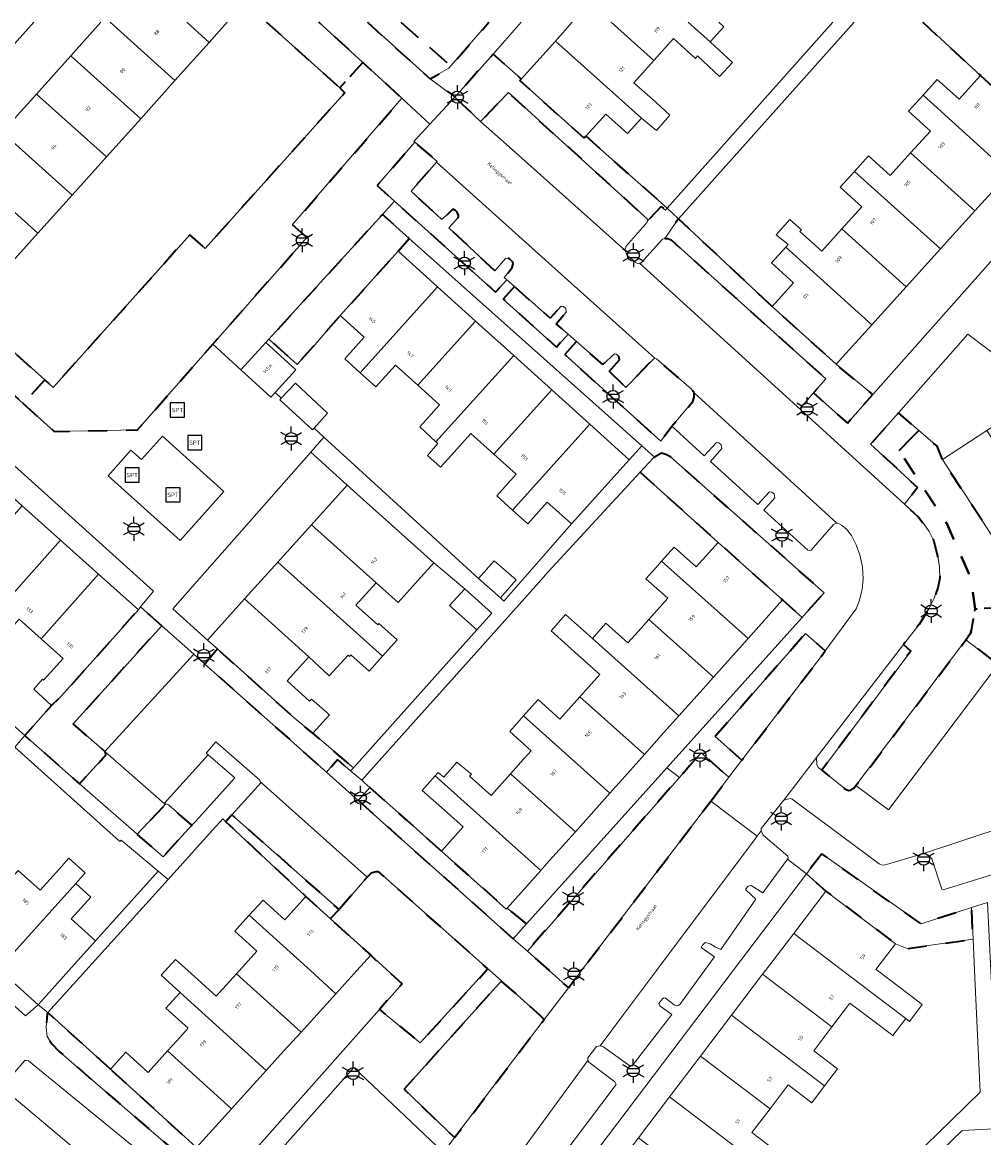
# Model space of a CAD drawing. Extents: x 105780 to 185197, y 477999 to 525027.
# Tile 111 of 256: x 106486 to 106588, y 479982 to 480100. Entities that reach past the tile are written whole.
import ezdxf
from ezdxf.enums import TextEntityAlignment as Align

# ---------------------------------------------------------------- set-up
doc = ezdxf.new("R2010")
doc.units = 0
doc.linetypes.add('XX-HIDDEN', pattern=[4, 2, -2])
for name, color, linetype, lineweight in [('B-GV-GR-HAAG_01-G', 252, 'GR-HAAG1', 13), ('B-GV-GR-MATERIAALGRENS-G', 252, 'XX-HIDDEN', 35), ('B-RO-IE-MEUBILAIR_WEGMEUBILAIR-S', 252, 'Continuous', 25), ('B-XX-KG-KADASTRAAL_BEBOUWING-G', 252, 'Continuous', 20), ('B1-WE-OG-BEBOUWING-T18', 7, 'Continuous', 18), ('B1-WE-OG-TERREIN_ERF-GV', 252, 'Continuous', 18), ('B1-WE-OG-TOPOGRAFIE-T18', 10, 'Continuous', 18), ('B1-WE-VH-VERHARDING_ASFALT-GV', 252, 'Continuous', 18), ('B1-WE-VH-VERHARDING_BETONSTRAATSTEEN-GV', 252, 'Continuous', 18), ('B1-WE-VH-VERHARDING_TEGEL-GV', 252, 'Continuous', 18), ('B1-WE-VH-VERHARDING_TEGEL_RUBBER-GV', 252, 'Continuous', 18)]:
    doc.layers.add(name, color=color, linetype=linetype, lineweight=lineweight)
doc.styles.add('NLCS-ISO', font='NLCS-ISO.ttf')
doc.styles.add('NLCS-ISO-M200-T18', font='NLCS-ISO.ttf', dxfattribs={"height": 0.36})
doc.linetypes.add('GR-HAAG1', pattern='A,6,[176,NLCS.shx,S=0.125,R=0,X=0,Y=0],-2', length=8)

# ---------------------------------------------------------------- blocks, each defined once
blk = doc.blocks.new('B-SIE-WEG_LICHTMAST-SO')
at = {"ltscale": 0.1}
for p, q in [((0, 1.27), (0, 2.53)), ((-1.1, 0.63), (-2.19, 1.27)), ((1.1, 0.63), (2.19, 1.27)), ((-1.1, -0.63), (-2.19, -1.27)), ((0, -1.27), (0, -2.53)), ((1.1, -0.63), (2.19, -1.27))]:
    blk.add_line(p, q, dxfattribs=at)
at = {"flags": 128}
for points in [[(-1.16, 0.5), (1.16, 0.5)], [(-1.16, -0.5), (1.16, -0.5)]]:
    blk.add_lwpolyline(points, dxfattribs=at)
at = {"ltscale": 0.1}
blk.add_circle((0, 0), 1.27, dxfattribs=at)
at = {"style": 'NLCS-ISO'}
blk.add_attdef('TYPE', text='', height=1.8, dxfattribs=at).set_placement((0, 2.53), align=Align.BOTTOM_CENTER)
blk = doc.blocks.new('SIE-WEG_SPEELTOESTEL-SO')
at = {"flags": 128}
blk.add_lwpolyline([(-0.75, -0.75), (0.75, -0.75), (0.75, 0.75), (-0.75, 0.75)], close=True, dxfattribs=at)
at = {"style": 'NLCS-ISO'}
blk.add_text('SPT', height=0.45, dxfattribs=at).set_placement((0, 0), align=Align.MIDDLE_CENTER)

msp = doc.modelspace()

# ---------------------------------------------------------------- linework, layer by layer
at = {"layer": 'B-GV-GR-HAAG_01-G', "flags": 128}
msp.add_lwpolyline([(106528.047, 479978.046), (106529.12, 479978.88), (106529.589, 479979.419), (106529.066, 479980.159), (106530.198, 479981.459), (106521.414, 479989.76), (106508.55, 479975.316), (106508.282, 479974.791), (106508.19, 479973.924), (106508.358, 479972.956), (106508.958, 479971.128), (106509.158, 479971.154), (106523.877, 479975.834), (106525.355, 479976.442), (106526.639, 479977.155)], close=True, dxfattribs=at)
at = {"layer": 'B-GV-GR-MATERIAALGRENS-G', "flags": 128}
for points in [[(106512.196, 480100.013), (106519.907, 480093.09), (106522.347, 480095.772), (106517.715, 480100.013)], [(106522.838, 480100.013), (106529.447, 480094.041), (106531.412, 480095.172), (106531.619, 480095.409), (106526.365, 480100.013)], [(106526.365, 480100.013), (106531.619, 480095.409), (106535.645, 480100.013)], [(106581.39, 480100.013), (106587.481, 480094.404), (106594.263, 480088.274), (106605.987, 480078.393), (106606.156, 480078.507), (106609.379, 480080.681), (106609.683, 480080.39), (106610.583, 480081.409), (106590.032, 480100.013)]]:
    msp.add_lwpolyline(points, dxfattribs=at)
for points in [[(106545.883, 480087.999), (106545.695, 480087.789), (106538.911, 480093.861), (106539.062, 480094.03), (106538.696, 480094.354), (106536.086, 480096.659), (106532.062, 480092.111), (106534.77, 480089.563), (106537.7, 480092.601), (106545.803, 480085.229), (106552.327, 480079.294), (106552.377, 480079.061), (106553.826, 480080.579), (106554.257, 480080.203), (106554.447, 480080.416)], [(106516.436, 480077.324), (106514.925, 480078.671), (106526.467, 480092), (106522.347, 480095.772), (106519.907, 480093.09), (106520.466, 480092.588), (106518.462, 480090.355), (106516.792, 480088.495), (106515.838, 480087.433), (106513.766, 480085.124), (106505.721, 480076.162), (106504.112, 480077.604), (106489.676, 480061.507), (106488.797, 480062.296), (106486.54, 480059.815), (106489.806, 480056.865), (106498.573, 480057.031), (106506.52, 480066.059)], [(106532.427, 480079.474), (106532.449, 480079.645), (106532.307, 480079.989), (106532.125, 480080.179), (106531.847, 480080.295), (106530.673, 480079.201), (106527.444, 480082.203), (106530.104, 480085.256), (106530.182, 480085.346), (106527.831, 480087.364), (106523.858, 480082.799), (106525.684, 480081.152), (106536.353, 480071.534), (106537.534, 480072.843), (106537.257, 480073.088), (106538.095, 480074.159), (106538.204, 480074.538), (106538.159, 480074.704), (106537.777, 480075.099), (106537.421, 480075.125), (106536.263, 480073.796), (106531.426, 480078.325)], [(106473.332, 480076.178), (106470.536, 480078.906), (106469.536, 480079.795), (106467.246, 480077.239), (106486.54, 480059.815), (106488.797, 480062.296), (106480.709, 480069.556)], [(106526.064, 480075.861), (106527.245, 480077.226), (106524.419, 480079.749), (106512.446, 480066.603), (106515.414, 480063.933), (106517.29, 480065.992), (106519.967, 480069.1)], [(106565.516, 480070.045), (106555.639, 480079.285), (106555.527, 480079.16), (106554.192, 480077.228), (106554.53, 480077.218), (106554.862, 480077.055), (106562.217, 480070.45), (106571.168, 480062.412), (106569.87, 480060.921), (106573.449, 480057.741), (106576.122, 480060.748), (106572.27, 480063.941)], [(106538.336, 480072.135), (106537.148, 480070.818), (106542.756, 480065.763), (106543.989, 480067.131), (106542.743, 480068.216), (106543.806, 480069.438), (106543.745, 480069.839), (106543.496, 480070.024), (106543.256, 480070.075), (106542.094, 480068.813)], [(106548.34, 480063.183), (106549.404, 480064.405), (106549.361, 480064.79), (106549.058, 480065.022), (106548.903, 480065.062), (106547.664, 480063.93), (106544.891, 480066.346), (106543.643, 480064.962), (106553.76, 480055.842), (106554.937, 480057.404), (106557.136, 480060.008), (106557.305, 480060.493), (106557.29, 480060.948), (106557.011, 480061.317), (106553.329, 480064.524), (106553.157, 480064.579), (106553.025, 480064.536), (106550.076, 480061.513)], [(106578.894, 480054.865), (106580.992, 480056.966), (106578.828, 480058.834), (106575.898, 480055.512), (106580.856, 480050.942), (106579.476, 480049.175), (106580.938, 480047.807), (106581.526, 480047.105), (106582.07, 480046.315), (106582.523, 480045.384), (106583.025, 480043.494), (106583.175, 480042.542), (106583.186, 480041.395), (106582.972, 480040.35), (106582.607, 480039.278), (106582.027, 480038.141), (106581.009, 480036.501), (106579.379, 480034.387), (106580.139, 480033.689), (106570.754, 480021.135), (106573.242, 480019.133), (106573.556, 480018.986), (106573.807, 480019.02), (106574.147, 480019.229), (106574.354, 480019.503), (106580.12, 480027.152), (106585.949, 480034.883), (106586.453, 480035.636), (106586.925, 480038.158), (106586.453, 480041.468), (106583.933, 480047.142)], [(106583.465, 480053.914), (106582.92, 480055.303), (106580.992, 480056.966), (106578.894, 480054.865), (106583.933, 480047.142), (106586.453, 480041.468), (106586.925, 480038.158), (106593.869, 480038.291), (106591.646, 480041.638), (106591.498, 480041.542), (106590.164, 480043.611)], [(106554.785, 480054.19), (106554.312, 480054.445), (106553.848, 480054.565), (106553.111, 480054.138), (106552.955, 480054.047), (106551.594, 480052.573), (106559.826, 480045.161), (106566.618, 480039.089), (106568.672, 480037.251), (106568.853, 480037.453), (106571.003, 480039.845)], [(106501.146, 480036.376), (106498.883, 480038.376), (106498.682, 480038.059), (106490.563, 480028.962), (106489.522, 480027.957), (106486.702, 480024.791), (106492.459, 480019.691), (106494.999, 480022.463), (106495.233, 480022.732), (106495.24, 480022.884), (106495.161, 480023.054), (106495.141, 480023.097), (106491.8, 480026.007)], [(106593.869, 480038.291), (106586.925, 480038.158), (106586.453, 480035.636), (106585.949, 480034.883), (106589.346, 480032.268)], [(106570.67, 480033.116), (106571.122, 480033.727), (106569.037, 480035.553), (106559.518, 480024.682), (106562.33, 480022.185)], [(106507.012, 480033.927), (106505.7, 480032.321), (106518.508, 480020.916), (106519.678, 480022.257), (106521.061, 480021.053), (106521.362, 480021.389), (106517.074, 480025.03), (106515.125, 480026.629)], [(106559.039, 480017.872), (106560.958, 480020.387), (106558.014, 480022.965), (106556.846, 480021.631), (106555.742, 480020.37), (106539.697, 480002.048), (106541.997, 480000), (106544.025, 479998.194), (106545.403, 480000)], [(106530.638, 480012.6), (106527.009, 480015.823), (106523.082, 480019.311), (106521.871, 480017.922), (106525.765, 480014.454), (106538.219, 480003.364), (106539.621, 480004.924), (106537.561, 480006.587), (106537.473, 480006.488)], [(106504.321, 480015.323), (106501.86, 480017.466), (106501.579, 480017.593), (106501.506, 480017.516), (106498.553, 480014.372), (106501.287, 480011.986)], [(106508.533, 480016.423), (106507.908, 480015.705), (106516.352, 480007.796), (106518.912, 480005.476), (106519.84, 480006.45)], [(106570.742, 480012.308), (106569.151, 480010.208), (106571.179, 480008.389), (106578.511, 480002.823), (106579.738, 480002.324), (106586.709, 480003.314), (106586.552, 480006.642), (106581.23, 480004.912)], [(106524.131, 480010.325), (106523.923, 480010.412), (106523.703, 480010.413), (106523.24, 480010.28), (106522.813, 480009.862), (106519.84, 480006.45), (106518.912, 480005.476), (106523.175, 480001.612), (106526.498, 479998.598), (106524.113, 479995.906), (106528.392, 479992.369), (106535.346, 480000), (106535.522, 480000.193)], [(106541.455, 479994.826), (106541.056, 479995.269), (106536.963, 479998.911), (106526.721, 479987.476), (106532.027, 479982.384)], [(106495.73, 479989.59), (106489.138, 479995.565), (106489.061, 479995.48), (106488.941, 479994.036), (106489.042, 479993.064), (106489.534, 479992.288), (106490.334, 479991.465), (106506.652, 479977.38), (106507.239, 479977.184), (106507.792, 479977.492), (106508.365, 479978.138), (106504.816, 479981.355)]]:
    msp.add_lwpolyline(points, close=True, dxfattribs=at)
at = {"layer": 'B-XX-KG-KADASTRAAL_BEBOUWING-G', "flags": 128}
for points in [[(106494.727, 480100.013), (106491.543, 480096.465), (106498.92, 480089.843), (106502.536, 480093.87), (106495.693, 480100.013)], [(106495.693, 480100.013), (106502.536, 480093.87), (106506.151, 480097.898), (106503.795, 480100.013)], [(106503.795, 480100.013), (106506.151, 480097.898), (106508.05, 480100.013)], [(106544.418, 480100.013), (106542.65, 480098.038), (106551.734, 480089.913), (106553.303, 480088.586), (106554.726, 480090.221), (106553.231, 480091.585), (106550.931, 480093.645), (106553.035, 480095.996)], [(106553.035, 480095.996), (106548.547, 480100.013)], [(106548.547, 480100.013), (106553.035, 480095.996), (106555.099, 480098.301), (106557.432, 480096.213), (106557.658, 480096.466), (106559.97, 480094.304), (106561.338, 480095.766), (106558.984, 480097.946), (106556.669, 480100.013)], [(106556.669, 480100.013), (106558.984, 480097.946), (106560.411, 480099.54), (106559.883, 480100.013)]]:
    msp.add_lwpolyline(points, dxfattribs=at)
for points in [[(106542.65, 480098.038), (106539.062, 480094.03), (106538.911, 480093.861), (106545.695, 480087.789), (106545.883, 480087.999), (106547.975, 480090.336), (106550.272, 480088.28), (106551.734, 480089.913)], [(106491.543, 480096.465), (106487.928, 480092.438), (106495.305, 480085.815), (106498.92, 480089.843)], [(106587.481, 480094.404), (106585.229, 480091.913), (106582.933, 480093.988), (106581.429, 480092.325), (106590.508, 480084.119), (106594.263, 480088.274)], [(106487.928, 480092.438), (106484.312, 480088.41), (106491.689, 480081.788), (106495.305, 480085.815)], [(106581.429, 480092.325), (106579.899, 480090.632), (106582.208, 480088.545), (106580.117, 480086.232), (106586.887, 480080.113), (106590.508, 480084.119)], [(106484.312, 480088.41), (106480.697, 480084.382), (106488.074, 480077.76), (106491.689, 480081.788)], [(106580.117, 480086.232), (106577.976, 480083.863), (106575.692, 480085.928), (106574.212, 480084.291), (106583.266, 480076.107), (106586.887, 480080.113)], [(106480.697, 480084.382), (106477.081, 480080.355), (106484.458, 480073.733), (106488.074, 480077.76)], [(106574.212, 480084.291), (106572.698, 480082.616), (106574.986, 480080.549), (106572.879, 480078.218), (106579.646, 480072.101), (106583.266, 480076.107)], [(106572.879, 480078.218), (106570.755, 480075.868), (106568.449, 480077.952), (106568.607, 480078.127), (106567.377, 480079.199), (106565.951, 480077.598), (106567.203, 480076.573), (106566.952, 480076.296), (106576.025, 480068.095), (106579.646, 480072.101)], [(106566.952, 480076.296), (106565.455, 480074.64), (106567.774, 480072.543), (106565.516, 480070.045), (106572.27, 480063.941), (106576.025, 480068.095)], [(106530.227, 480072.106), (106526.064, 480075.861), (106519.967, 480069.1), (106522.505, 480066.81), (106520.441, 480064.521), (106522.064, 480063.057)], [(106534.241, 480068.485), (106530.227, 480072.106), (106522.064, 480063.057), (106523.734, 480061.55), (106525.803, 480063.842), (106528.146, 480061.728)], [(106538.255, 480064.865), (106534.241, 480068.485), (106528.146, 480061.728), (106530.443, 480059.657), (106528.347, 480057.331), (106530.063, 480055.783)], [(106512.114, 480066.239), (106509.488, 480063.356), (106512.657, 480060.471), (106513.095, 480060.952), (106515.282, 480063.354)], [(106542.27, 480061.244), (106538.255, 480064.865), (106530.063, 480055.783), (106530.272, 480055.595), (106529.15, 480054.31), (106530.528, 480053.081), (106531.663, 480054.34), (106533.746, 480056.65), (106536.161, 480054.472)], [(106513.743, 480060.36), (106513.6, 480060.209), (106517.055, 480057.043), (106517.204, 480057.2), (106518.627, 480058.8), (106515.236, 480061.943)], [(106546.284, 480057.623), (106542.27, 480061.244), (106536.161, 480054.472), (106538.521, 480052.343), (106536.463, 480050.062), (106538.125, 480048.562)], [(106550.446, 480053.869), (106546.284, 480057.623), (106538.125, 480048.562), (106539.735, 480047.109), (106541.797, 480049.396), (106544.342, 480047.101)], [(106588.169, 480056.972), (106583.465, 480053.914), (106590.164, 480043.611), (106591.498, 480041.542), (106591.646, 480041.638), (106593.65, 480042.889), (106592.264, 480044.976), (106590.58, 480047.567), (106593.183, 480049.26)], [(106520.69, 480051.212), (106516.927, 480047.029), (106523.739, 480040.901), (106526.058, 480038.815), (106528.189, 480041.183), (106529.821, 480042.997)], [(106490.472, 480045.385), (106486.42, 480049.001), (106480.354, 480042.204), (106482.721, 480040.092), (106480.705, 480037.834), (106482.391, 480036.329)], [(106523.739, 480040.901), (106516.927, 480047.029), (106513.382, 480043.088), (106524.43, 480033.15), (106525.967, 480034.878), (106524.048, 480036.609), (106523.914, 480036.46), (106521.609, 480038.533)], [(106494.483, 480041.806), (106490.472, 480045.385), (106482.391, 480036.329), (106484.081, 480034.821), (106486.092, 480037.074), (106488.412, 480035.003)], [(106559.826, 480045.161), (106557.511, 480042.571), (106555.187, 480044.649), (106553.859, 480043.164), (106562.975, 480035.014), (106566.618, 480039.089)], [(106513.382, 480043.088), (106509.883, 480039.198), (106516.656, 480033.105), (106518.783, 480031.09), (106520.793, 480033.264), (106520.928, 480033.142), (106521.084, 480033.315), (106523.022, 480031.568), (106524.43, 480033.15)], [(106534.552, 480041.362), (106536.853, 480039.326), (106538.514, 480041.197), (106536.197, 480043.215)], [(106553.859, 480043.164), (106553.243, 480042.475), (106552.21, 480041.32), (106554.509, 480039.264), (106552.515, 480037.034), (106559.332, 480030.938), (106562.359, 480034.325), (106562.975, 480035.014)], [(106494.483, 480041.806), (106488.412, 480035.003), (106490.734, 480032.931), (106488.686, 480030.636), (106488.569, 480030.741), (106487.665, 480029.669), (106489.522, 480027.957), (106490.563, 480028.962), (106498.682, 480038.059)], [(106533.091, 480040.265), (106531.473, 480038.516), (106534.385, 480035.948), (106535.936, 480037.693)], [(106516.656, 480033.105), (106509.883, 480039.198), (106505.978, 480034.857), (106507.012, 480033.927), (106515.125, 480026.629), (106517.074, 480025.03), (106518.849, 480026.959), (106516.927, 480028.632), (106516.739, 480028.423), (106514.365, 480030.558)], [(106546.554, 480035.03), (106543.737, 480037.548), (106542.193, 480035.821), (106545.01, 480033.303), (106547.331, 480031.228), (106545.232, 480028.88), (106552.045, 480022.789), (106554.108, 480025.095), (106555.689, 480026.863)], [(106552.515, 480037.034), (106551.416, 480035.805), (106550.303, 480034.56), (106547.986, 480036.632), (106546.554, 480035.03), (106555.689, 480026.863), (106558.234, 480029.71), (106559.332, 480030.938)], [(106545.232, 480028.88), (106543.124, 480026.522), (106540.829, 480028.574), (106539.294, 480026.857), (106548.402, 480018.714), (106549.982, 480020.481), (106552.045, 480022.789)], [(106539.294, 480026.857), (106537.834, 480025.224), (106540.109, 480023.19), (106539.023, 480021.976), (106537.926, 480020.748), (106544.759, 480014.638), (106545.857, 480015.866), (106548.402, 480018.714)], [(106537.926, 480020.748), (106535.882, 480018.462), (106533.61, 480020.493), (106533.799, 480020.705), (106532.259, 480021.976), (106530.887, 480020.4), (106530.308, 480020.895), (106529.978, 480020.523), (106541.116, 480010.563), (106541.732, 480011.252), (106544.759, 480014.638)], [(106529.978, 480020.523), (106528.617, 480018.988), (106530.653, 480017.186), (106532.923, 480015.156), (106530.638, 480012.6), (106537.473, 480006.488), (106537.561, 480006.587), (106541.116, 480010.563)], [(106492.063, 480009.194), (106493.065, 480010.31), (106491.347, 480011.853), (106490.345, 480010.737), (106488.316, 480008.477), (106486.007, 480010.551), (106479.902, 480003.753), (106483.929, 480000.136)], [(106494.162, 480003.131), (106491.589, 480005.441), (106493.666, 480007.754), (106492.063, 480009.194), (106483.929, 480000.136), (106484.081, 480000), (106488.104, 479996.387), (106491.35, 480000)], [(106578.511, 480002.823), (106571.179, 480008.389), (106567.786, 480003.919), (106572.949, 480000), (106577.615, 479996.458), (106579.601, 479994.951), (106580.004, 479994.644), (106581.352, 479996.42), (106578.963, 479998.234), (106576.637, 480000), (106576.467, 480000.129)], [(106518.912, 480005.476), (106516.352, 480007.796), (106514.132, 480005.347), (106511.822, 480007.44), (106510.37, 480005.838), (106516.812, 480000), (106519.503, 479997.561), (106521.714, 480000), (106523.175, 480001.612)], [(106510.37, 480005.838), (106509.385, 480004.751), (106508.844, 480004.154), (106511.177, 480002.04), (106509.328, 480000), (106509.031, 479999.672), (106515.831, 479993.509), (106518.518, 479996.474), (106519.503, 479997.561), (106516.812, 480000)], [(106567.786, 480003.919), (106564.811, 480000), (106564.513, 479999.608), (106571.817, 479994.064), (106573.722, 479996.574), (106576.248, 479994.657), (106578.239, 479993.146), (106579.601, 479994.951), (106577.615, 479996.458), (106572.949, 480000)], [(106509.031, 479999.672), (106507.195, 479997.647), (106506.878, 479997.297), (106504.601, 479999.361), (106503.894, 480000), (106502.593, 480001.177), (106501.075, 479999.503), (106503.082, 479997.684), (106512.16, 479989.458), (106513.996, 479991.484), (106515.831, 479993.509)], [(106571.817, 479994.064), (106564.513, 479999.608), (106561.241, 479995.297), (106571.046, 479987.855), (106572.403, 479989.644), (106569.902, 479991.542)], [(106503.082, 479997.684), (106501.902, 479996.382), (106501.583, 479996.03), (106503.916, 479993.915), (106502.729, 479992.605), (106501.744, 479991.518), (106508.488, 479985.406), (106509.473, 479986.493), (106512.16, 479989.458)], [(106561.241, 479995.297), (106557.969, 479990.986), (106565.297, 479985.424), (106567.211, 479987.946), (106569.688, 479986.066), (106571.046, 479987.855)], [(106501.744, 479991.518), (106499.7, 479989.263), (106497.358, 479991.385), (106495.73, 479989.59), (106504.816, 479981.355), (106508.488, 479985.406)], [(106565.297, 479985.424), (106557.969, 479990.986), (106554.697, 479986.675), (106564.485, 479979.246), (106565.853, 479981.04), (106563.39, 479982.911)], [(106554.697, 479986.675), (106551.425, 479982.364), (106558.728, 479976.821), (106560.649, 479979.352), (106563.131, 479977.469), (106563.24, 479977.612), (106564.485, 479979.246)]]:
    msp.add_lwpolyline(points, close=True, dxfattribs=at)
at = {"layer": 'B1-WE-OG-TERREIN_ERF-GV', "flags": 128}
for points in [[(106487.65, 480100.013), (106469.536, 480079.795), (106470.536, 480078.906), (106473.332, 480076.178), (106477.081, 480080.355), (106480.697, 480084.382), (106484.312, 480088.41), (106487.928, 480092.438), (106491.543, 480096.465)], [(106508.05, 480100.013), (106506.151, 480097.898), (106502.536, 480093.87), (106498.92, 480089.843), (106495.305, 480085.815), (106491.689, 480081.788), (106488.074, 480077.76), (106484.458, 480073.733), (106480.836, 480069.698), (106480.709, 480069.556), (106488.797, 480062.296), (106489.676, 480061.507), (106504.112, 480077.604), (106505.721, 480076.162), (106513.766, 480085.124)], [(106491.543, 480096.465), (106494.727, 480100.013)], [(106513.766, 480085.124), (106515.838, 480087.433), (106516.792, 480088.495), (106518.462, 480090.355), (106520.466, 480092.588), (106519.907, 480093.09), (106512.196, 480100.013)], [(106539.054, 480100.013), (106536.086, 480096.659), (106538.696, 480094.354), (106539.062, 480094.03), (106542.65, 480098.038)], [(106542.65, 480098.038), (106544.418, 480100.013)], [(106559.883, 480100.013), (106560.411, 480099.54), (106558.984, 480097.946), (106561.338, 480095.766), (106559.97, 480094.304), (106557.658, 480096.466), (106557.432, 480096.213), (106555.099, 480098.301), (106553.035, 480095.996), (106550.931, 480093.645), (106553.231, 480091.585), (106554.726, 480090.221), (106553.303, 480088.586), (106551.734, 480089.913), (106550.272, 480088.28), (106547.975, 480090.336), (106545.883, 480087.999), (106554.447, 480080.416), (106571.919, 480100.013)], [(106574.163, 480100.013), (106555.639, 480079.285), (106565.516, 480070.045), (106567.774, 480072.543), (106565.455, 480074.64), (106566.952, 480076.296), (106567.203, 480076.573), (106565.951, 480077.598), (106567.377, 480079.199), (106568.607, 480078.127), (106568.449, 480077.952), (106570.755, 480075.868), (106572.879, 480078.218), (106574.986, 480080.549), (106572.698, 480082.616), (106574.212, 480084.291), (106575.692, 480085.928), (106577.976, 480083.863), (106580.117, 480086.232), (106582.208, 480088.545), (106579.899, 480090.632), (106581.429, 480092.325), (106582.933, 480093.988)], [(106582.933, 480093.988), (106585.229, 480091.913), (106587.481, 480094.404), (106581.39, 480100.013)], [(106480.785, 480030.033), (106486.702, 480024.791), (106489.522, 480027.957), (106487.665, 480029.669), (106488.569, 480030.741), (106488.686, 480030.636), (106490.734, 480032.931), (106488.412, 480035.003), (106486.092, 480037.074)], [(106486.007, 480010.551), (106488.316, 480008.477), (106490.345, 480010.737), (106491.347, 480011.853), (106493.065, 480010.31), (106492.063, 480009.194), (106493.666, 480007.754), (106491.589, 480005.441), (106494.162, 480003.131), (106500.757, 480010.474), (106496.874, 480013.759), (106496.725, 480013.6), (106485.658, 480023.578)], [(106560.996, 479961.376), (106584.477, 479984.245), (106587.469, 479987.159), (106586.865, 480000), (106586.709, 480003.314), (106579.738, 480002.324), (106578.511, 480002.823), (106576.467, 480000.129), (106576.637, 480000), (106578.963, 479998.234), (106581.352, 479996.42), (106580.004, 479994.644), (106579.601, 479994.951), (106578.239, 479993.146), (106576.248, 479994.657), (106573.722, 479996.574), (106571.817, 479994.064), (106569.902, 479991.542), (106572.403, 479989.644), (106571.046, 479987.855), (106569.688, 479986.066), (106567.211, 479987.946), (106565.297, 479985.424), (106563.39, 479982.911), (106565.853, 479981.04)], [(106636.405, 479979.444), (106636.223, 479983.958), (106632.229, 479983.727), (106632.114, 479985.724), (106608.799, 479984.375), (106585.552, 479983.142), (106574.157, 479972.084)]]:
    msp.add_lwpolyline(points, dxfattribs=at)
for points in [[(106594.263, 480088.274), (106590.508, 480084.119), (106586.887, 480080.113), (106583.266, 480076.107), (106579.646, 480072.101), (106576.025, 480068.095), (106572.27, 480063.941), (106576.122, 480060.748), (106590.525, 480076.949), (106596.361, 480071.899), (106605.987, 480078.393)], [(106527.245, 480077.226), (106526.064, 480075.861), (106530.227, 480072.106), (106534.241, 480068.485), (106538.255, 480064.865), (106542.27, 480061.244), (106546.284, 480057.623), (106550.446, 480053.869), (106551.769, 480055.336)], [(106597.241, 480062.871), (106601.777, 480065.82), (106606.314, 480068.77), (106611.018, 480071.828), (106607.743, 480076.1), (106589.878, 480064.31), (106586.139, 480067.124), (106578.828, 480058.834), (106580.992, 480056.966), (106582.92, 480055.303), (106583.465, 480053.914), (106588.169, 480056.972), (106592.705, 480059.922)], [(106528.347, 480057.331), (106530.443, 480059.657), (106528.146, 480061.728), (106525.803, 480063.842), (106523.734, 480061.55), (106522.064, 480063.057), (106520.441, 480064.521), (106522.505, 480066.81), (106519.967, 480069.1), (106517.29, 480065.992), (106515.414, 480063.933), (106512.446, 480066.603), (106512.114, 480066.239), (106515.282, 480063.354), (106513.095, 480060.952), (106513.743, 480060.36), (106515.236, 480061.943), (106518.627, 480058.8), (106517.204, 480057.2), (106518.246, 480056.248), (106534.552, 480041.362), (106536.197, 480043.215), (106538.514, 480041.197), (106536.853, 480039.326), (106537.217, 480038.946), (106544.342, 480047.101), (106541.797, 480049.396), (106539.735, 480047.109), (106538.125, 480048.562), (106536.463, 480050.062), (106538.521, 480052.343), (106536.161, 480054.472), (106533.746, 480056.65), (106531.663, 480054.34), (106530.528, 480053.081), (106529.15, 480054.31), (106530.272, 480055.595), (106530.063, 480055.783)], [(106475.905, 480061.936), (106474.141, 480059.959), (106478.365, 480056.189), (106482.235, 480052.736), (106486.42, 480049.001), (106490.472, 480045.385), (106494.483, 480041.806), (106498.682, 480038.059), (106498.883, 480038.376), (106500.286, 480040.03)], [(106520.69, 480051.212), (106516.852, 480054.665), (106502.314, 480038.153), (106505.978, 480034.857), (106509.883, 480039.198), (106513.382, 480043.088), (106516.927, 480047.029)], [(106546.554, 480035.03), (106547.986, 480036.632), (106550.303, 480034.56), (106551.416, 480035.805), (106552.515, 480037.034), (106554.509, 480039.264), (106552.21, 480041.32), (106553.243, 480042.475), (106553.859, 480043.164), (106555.187, 480044.649), (106557.511, 480042.571), (106559.826, 480045.161), (106551.594, 480052.573), (106541.881, 480042.054), (106540.614, 480040.598), (106531.368, 480030.275), (106529.766, 480028.487), (106522.227, 480020.07), (106522.526, 480019.804), (106523.082, 480019.311), (106527.009, 480015.823), (106530.638, 480012.6), (106532.923, 480015.156), (106530.653, 480017.186), (106528.617, 480018.988), (106529.978, 480020.523), (106530.308, 480020.895), (106530.887, 480020.4), (106532.259, 480021.976), (106533.799, 480020.705), (106533.61, 480020.493), (106535.882, 480018.462), (106537.926, 480020.748), (106539.023, 480021.976), (106540.109, 480023.19), (106537.834, 480025.224), (106539.294, 480026.857), (106540.829, 480028.574), (106543.124, 480026.522), (106545.232, 480028.88), (106547.331, 480031.228), (106545.01, 480033.303), (106542.193, 480035.821), (106543.737, 480037.548)], [(106534.385, 480035.948), (106531.473, 480038.516), (106533.091, 480040.265), (106529.821, 480042.997), (106528.189, 480041.183), (106526.058, 480038.815), (106523.739, 480040.901), (106521.609, 480038.533), (106523.914, 480036.46), (106524.048, 480036.609), (106525.967, 480034.878), (106524.43, 480033.15), (106523.022, 480031.568), (106521.084, 480033.315), (106520.928, 480033.142), (106520.793, 480033.264), (106518.783, 480031.09), (106516.656, 480033.105), (106514.365, 480030.558), (106516.739, 480028.423), (106516.927, 480028.632), (106518.849, 480026.959), (106517.074, 480025.03), (106521.362, 480021.389)], [(106568.672, 480037.251), (106566.618, 480039.089), (106562.975, 480035.014), (106562.359, 480034.325), (106559.332, 480030.938), (106558.234, 480029.71), (106555.689, 480026.863), (106554.108, 480025.095), (106552.045, 480022.789), (106549.982, 480020.481), (106548.402, 480018.714), (106545.857, 480015.866), (106544.759, 480014.638), (106541.732, 480011.252), (106541.116, 480010.563), (106537.561, 480006.587), (106539.621, 480004.924), (106554.409, 480021.38)], [(106467.822, 480014.6), (106463.796, 480018.216), (106459.769, 480021.832), (106455.594, 480025.581), (106454.316, 480024.157), (106481.421, 480000), (106486.765, 479995.237), (106488.104, 479996.387), (106484.081, 480000), (106483.929, 480000.136), (106479.902, 480003.753), (106475.876, 480007.368), (106471.849, 480010.984)], [(106510.37, 480005.838), (106511.822, 480007.44), (106514.132, 480005.347), (106516.352, 480007.796), (106507.908, 480015.705), (106507.584, 480015.987), (106506.159, 480014.409), (106501.804, 480009.588), (106493.144, 480000), (106489.138, 479995.565), (106495.73, 479989.59), (106497.358, 479991.385), (106499.7, 479989.263), (106501.744, 479991.518), (106502.729, 479992.605), (106503.916, 479993.915), (106501.583, 479996.03), (106501.902, 479996.382), (106503.082, 479997.684), (106501.075, 479999.503), (106502.593, 480001.177), (106503.894, 480000), (106504.601, 479999.361), (106506.878, 479997.297), (106507.195, 479997.647), (106509.031, 479999.672), (106509.328, 480000), (106511.177, 480002.04), (106508.844, 480004.154), (106509.385, 480004.751)], [(106557.969, 479990.986), (106561.241, 479995.297), (106564.513, 479999.608), (106564.811, 480000), (106567.786, 480003.919), (106571.179, 480008.389), (106569.151, 480010.208), (106561.415, 480000), (106542.657, 479975.249), (106544.76, 479973.583), (106548.153, 479978.053), (106551.425, 479982.364), (106554.697, 479986.675)], [(106524.113, 479995.906), (106526.498, 479998.598), (106523.175, 480001.612), (106521.714, 480000), (106519.503, 479997.561), (106518.518, 479996.474), (106515.831, 479993.509), (106513.996, 479991.484), (106512.16, 479989.458), (106509.473, 479986.493), (106508.488, 479985.406), (106504.816, 479981.355), (106508.365, 479978.138)]]:
    msp.add_lwpolyline(points, close=True, dxfattribs=at)
at = {"layer": 'B1-WE-VH-VERHARDING_ASFALT-GV', "flags": 128}
msp.add_lwpolyline([(106549.962, 480075.965), (106537.469, 480087.148), (106534.77, 480089.563), (106532.062, 480092.111), (106529.43, 480089.287), (106527.723, 480087.456), (106527.831, 480087.364), (106530.182, 480085.346), (106530.104, 480085.256), (106541.93, 480074.649), (106553.157, 480064.579), (106553.329, 480064.524), (106557.011, 480061.317), (106557.29, 480060.948), (106564.151, 480054.666), (106572.333, 480047.174), (106572.595, 480047.113), (106572.911, 480046.932), (106573.342, 480046.557), (106573.877, 480045.902), (106574.386, 480044.89), (106574.763, 480043.836), (106575.034, 480042.588), (106575.104, 480041.327), (106574.997, 480040.188), (106574.693, 480038.969), (106574.379, 480038.137), (106571.122, 480033.727), (106570.67, 480033.116), (106562.33, 480022.185), (106560.958, 480020.387), (106559.039, 480017.872), (106563.93, 480014.164), (106564.361, 480014.739), (106564.361, 480014.992), (106566.734, 480017.981), (106570.209, 480022.49), (106579.379, 480034.387), (106581.009, 480036.501), (106582.027, 480038.141), (106582.607, 480039.278), (106582.972, 480040.35), (106583.186, 480041.395), (106583.175, 480042.542), (106583.025, 480043.494), (106582.523, 480045.384), (106582.07, 480046.315), (106581.526, 480047.105), (106580.938, 480047.807), (106579.476, 480049.175), (106568.521, 480059.165), (106551.53, 480074.607), (106551.319, 480074.582), (106551.056, 480074.716), (106550.284, 480075.388), (106550.113, 480075.664), (106550.077, 480075.804)], close=True, dxfattribs=at)
for points in [[(106536.607, 479977.565), (106541.388, 479984.105), (106546.062, 479990.499), (106546.075, 479990.804), (106547.006, 479991.982), (106547.366, 479992.049), (106549.745, 479995.225), (106553.321, 480000), (106563.93, 480014.164), (106559.039, 480017.872), (106545.403, 480000), (106544.025, 479998.194), (106541.455, 479994.826), (106532.027, 479982.384), (106531.06, 479981.107)], [(106498.208, 479975.953), (106483.991, 479987.872)]]:
    msp.add_lwpolyline(points, dxfattribs=at)
at = {"layer": 'B1-WE-VH-VERHARDING_BETONSTRAATSTEEN-GV', "flags": 128}
for points in [[(106517.715, 480100.013), (106522.347, 480095.772), (106526.467, 480092), (106529.43, 480089.287), (106532.062, 480092.111), (106529.447, 480094.041), (106522.838, 480100.013)], [(106589.346, 480032.268), (106577.798, 480016.965), (106574.354, 480019.503), (106574.147, 480019.229), (106573.807, 480019.02), (106573.556, 480018.986), (106573.242, 480019.133), (106570.754, 480021.135), (106570.382, 480021.434), (106570.227, 480021.727), (106570.209, 480022.49), (106566.734, 480017.981), (106567.419, 480018.14), (106567.625, 480018.087), (106576.808, 480011.258), (106577.001, 480011.153), (106577.341, 480011.109), (106581.361, 480012.315), (106594.665, 480016.711)], [(106595.894, 480012.355), (106583.565, 480008.5), (106583.408, 480008.573), (106582.343, 480011.775), (106582.177, 480011.983), (106581.809, 480012.265), (106581.721, 480012.275), (106581.361, 480012.315), (106577.341, 480011.109), (106577.001, 480011.153), (106576.808, 480011.258), (106567.625, 480018.087), (106567.419, 480018.14), (106566.734, 480017.981), (106564.361, 480014.992), (106564.361, 480014.739), (106564.562, 480014.28), (106567.18, 480012.063), (106567.212, 480011.846), (106567.138, 480011.744), (106569.151, 480010.208), (106570.742, 480012.308), (106581.23, 480004.912), (106586.552, 480006.642), (106588.226, 480007.187)]]:
    msp.add_lwpolyline(points, dxfattribs=at)
for points in [[(106549.962, 480075.965), (106550.129, 480076.408), (106552.319, 480078.922), (106552.377, 480079.061), (106552.327, 480079.294), (106545.803, 480085.229), (106537.7, 480092.601), (106534.77, 480089.563), (106537.469, 480087.148)], [(106541.93, 480074.649), (106530.104, 480085.256), (106527.444, 480082.203), (106530.673, 480079.201), (106531.847, 480080.295), (106532.125, 480080.179), (106532.307, 480079.989), (106532.449, 480079.645), (106532.427, 480079.474), (106531.426, 480078.325), (106536.263, 480073.796), (106537.421, 480075.125), (106537.777, 480075.099), (106538.159, 480074.704), (106538.204, 480074.538), (106538.095, 480074.159), (106537.257, 480073.088), (106537.534, 480072.843), (106538.336, 480072.135), (106542.094, 480068.813), (106543.256, 480070.075), (106543.496, 480070.024), (106543.745, 480069.839), (106543.806, 480069.438), (106542.743, 480068.216), (106543.989, 480067.131), (106544.891, 480066.346), (106547.664, 480063.93), (106548.903, 480065.062), (106549.058, 480065.022), (106549.361, 480064.79), (106549.404, 480064.405), (106548.34, 480063.183), (106550.076, 480061.513), (106553.025, 480064.536), (106553.157, 480064.579)], [(106562.217, 480070.45), (106554.862, 480077.055), (106554.53, 480077.218), (106554.192, 480077.228), (106553.946, 480077.127), (106551.67, 480074.623), (106551.53, 480074.607), (106568.521, 480059.165), (106568.493, 480059.34), (106569.87, 480060.921), (106571.168, 480062.412)], [(106564.151, 480054.666), (106557.29, 480060.948), (106557.305, 480060.493), (106557.136, 480060.008), (106554.937, 480057.404), (106558.359, 480054.286), (106559.656, 480055.695), (106559.896, 480055.644), (106560.145, 480055.459), (106560.206, 480055.058), (106559.015, 480053.688), (106563.994, 480049.153), (106565.236, 480050.502), (106565.476, 480050.451), (106565.725, 480050.266), (106565.786, 480049.865), (106564.649, 480048.557), (106569.274, 480044.352), (106569.447, 480044.296), (106569.63, 480044.326), (106571.992, 480047.038), (106572.187, 480047.153), (106572.333, 480047.174)], [(106504.509, 480033.381), (106501.146, 480036.376), (106491.8, 480026.007), (106495.141, 480023.097)], [(106589.346, 480032.268), (106585.949, 480034.883), (106580.12, 480027.152), (106574.354, 480019.503), (106577.798, 480016.965)], [(106541.997, 480000), (106539.697, 480002.048), (106538.219, 480003.364), (106525.765, 480014.454), (106521.871, 480017.922), (106518.508, 480020.916), (106505.7, 480032.321), (106504.509, 480033.381), (106495.141, 480023.097), (106495.161, 480023.054), (106501.385, 480017.622), (106506.051, 480022.754), (106505.838, 480022.94), (106506.855, 480024.108), (106511.471, 480020.087), (106511.514, 480019.955), (106511.63, 480019.851), (106522.813, 480009.862), (106523.24, 480010.28), (106523.703, 480010.413), (106523.923, 480010.412), (106524.131, 480010.325), (106535.522, 480000.193), (106535.739, 480000), (106536.963, 479998.911), (106541.056, 479995.269), (106541.455, 479994.826), (106544.025, 479998.194)], [(106495.161, 480023.054), (106495.24, 480022.884), (106495.233, 480022.732), (106494.999, 480022.463), (106492.459, 480019.691), (106497.947, 480014.901), (106498.553, 480014.372), (106501.506, 480017.516), (106501.385, 480017.622)], [(106508.856, 480020.312), (106506.051, 480022.754), (106501.385, 480017.622), (106501.506, 480017.516), (106501.579, 480017.593), (106501.86, 480017.466), (106504.321, 480015.323), (106504.698, 480015.738)], [(106511.63, 480019.851), (106508.533, 480016.423), (106519.84, 480006.45), (106522.813, 480009.862)], [(106594.665, 480016.711), (106581.361, 480012.315), (106581.721, 480012.275), (106581.809, 480012.265), (106582.177, 480011.983), (106582.343, 480011.775), (106583.408, 480008.573), (106583.565, 480008.5), (106595.894, 480012.355)], [(106558.035, 480002.434), (106558.172, 480002.662), (106558.456, 480002.952), (106558.987, 480002.837), (106559.534, 480002.486), (106560.109, 480002.239), (106563.778, 480007.54), (106562.731, 480008.515), (106562.724, 480008.615), (106562.975, 480008.903), (106563.308, 480008.96), (106564.527, 480008.183), (106567.138, 480011.744), (106567.212, 480011.846), (106567.18, 480012.063), (106564.562, 480014.28), (106564.361, 480014.739), (106563.93, 480014.164), (106553.321, 480000), (106549.745, 479995.225), (106547.366, 479992.049), (106547.647, 479991.993), (106550.489, 479989.96), (106550.76, 479989.945), (106554.944, 479995.366), (106553.683, 479996.275), (106553.548, 479996.519), (106553.934, 479997.035), (106554.113, 479997.132), (106554.252, 479997.074), (106555.195, 479996.379), (106555.421, 479996.277), (106555.605, 479996.306), (106555.782, 479996.437), (106558.389, 480000), (106559.438, 480001.433)], [(106635.905, 479987.529), (106616.893, 479986.485), (106614.12, 479986.341), (106611.111, 479986.184), (106608.769, 479986.016), (106605.253, 479985.893), (106589.305, 479985.023), (106588.592, 480000), (106588.226, 480007.187), (106586.552, 480006.642), (106586.709, 480003.314), (106586.865, 480000), (106587.469, 479987.159), (106584.477, 479984.245), (106560.996, 479961.376), (106562.264, 479960.433), (106572.729, 479970.811), (106574.157, 479972.084), (106585.552, 479983.142), (106608.799, 479984.375), (106632.114, 479985.724), (106636.107, 479985.955)], [(106487.094, 479990.465), (106486.921, 479990.521), (106486.702, 479990.522), (106484.371, 479987.846), (106483.991, 479987.872), (106498.208, 479975.953), (106498.18, 479976.357), (106498.28, 479976.617), (106500.563, 479979.492)], [(106549.073, 479987.971), (106548.917, 479988.265), (106546.19, 479990.356), (106546.062, 479990.499), (106541.388, 479984.105), (106536.607, 479977.565), (106536.867, 479977.439), (106539.603, 479975.467), (106541.178, 479977.601), (106540.027, 479978.383), (106539.941, 479978.647), (106539.963, 479978.817), (106540.198, 479979.087), (106540.363, 479979.132), (106541.726, 479978.23)]]:
    msp.add_lwpolyline(points, close=True, dxfattribs=at)
at = {"layer": 'B1-WE-VH-VERHARDING_TEGEL-GV', "flags": 128}
for points in [[(106469.536, 480079.795), (106487.65, 480100.013)], [(106535.645, 480100.013), (106531.619, 480095.409), (106531.412, 480095.172), (106529.447, 480094.041), (106532.062, 480092.111), (106536.086, 480096.659), (106539.054, 480100.013)], [(106571.919, 480100.013), (106554.447, 480080.416), (106555.639, 480079.285), (106574.163, 480100.013)], [(106475.905, 480061.936), (106500.286, 480040.03), (106498.883, 480038.376), (106501.146, 480036.376), (106504.509, 480033.381), (106505.7, 480032.321), (106507.012, 480033.927), (106505.978, 480034.857), (106502.314, 480038.153), (106516.852, 480054.665), (106518.246, 480056.248), (106517.204, 480057.2), (106517.055, 480057.043), (106513.6, 480060.209), (106513.743, 480060.36), (106513.095, 480060.952), (106512.657, 480060.471), (106509.488, 480063.356), (106506.52, 480066.059), (106498.573, 480057.031), (106489.806, 480056.865), (106486.54, 480059.815), (106467.246, 480077.239)], [(106542.657, 479975.249), (106561.415, 480000), (106569.151, 480010.208), (106567.138, 480011.744), (106564.527, 480008.183), (106563.308, 480008.96), (106562.975, 480008.903), (106562.724, 480008.615), (106562.731, 480008.515), (106563.778, 480007.54), (106560.109, 480002.239), (106559.534, 480002.486), (106558.987, 480002.837), (106558.456, 480002.952), (106558.172, 480002.662), (106558.035, 480002.434), (106559.438, 480001.433), (106558.389, 480000), (106555.782, 479996.437), (106555.605, 479996.306), (106555.421, 479996.277), (106555.195, 479996.379), (106554.252, 479997.074), (106554.113, 479997.132), (106553.934, 479997.035), (106553.548, 479996.519), (106553.683, 479996.275), (106554.944, 479995.366), (106550.76, 479989.945), (106550.489, 479989.96), (106547.647, 479991.993), (106547.366, 479992.049), (106547.006, 479991.982), (106546.075, 479990.804), (106546.062, 479990.499), (106546.19, 479990.356), (106548.917, 479988.265), (106549.073, 479987.971), (106541.726, 479978.23)], [(106506.652, 479977.38), (106490.334, 479991.465), (106489.534, 479992.288), (106489.042, 479993.064), (106488.941, 479994.036), (106489.061, 479995.48), (106489.138, 479995.565), (106488.104, 479996.387), (106486.765, 479995.237), (106481.421, 480000)], [(106531.06, 479981.107), (106532.027, 479982.384), (106526.721, 479987.476), (106536.963, 479998.911), (106535.739, 480000), (106535.522, 480000.193), (106535.346, 480000), (106528.392, 479992.369), (106524.113, 479995.906), (106508.365, 479978.138)], [(106484.371, 479987.846), (106486.702, 479990.522), (106486.921, 479990.521), (106487.094, 479990.465), (106500.563, 479979.492)], [(106508.55, 479975.316), (106521.414, 479989.76), (106530.198, 479981.459)]]:
    msp.add_lwpolyline(points, dxfattribs=at)
for points in [[(106524.419, 480079.749), (106525.684, 480081.152), (106523.858, 480082.799), (106527.831, 480087.364), (106527.723, 480087.456), (106529.43, 480089.287), (106526.467, 480092), (106514.925, 480078.671), (106516.436, 480077.324), (106506.52, 480066.059), (106509.488, 480063.356), (106512.114, 480066.239), (106512.446, 480066.603)], [(106543.643, 480064.962), (106544.891, 480066.346), (106543.989, 480067.131), (106542.756, 480065.763), (106537.148, 480070.818), (106538.336, 480072.135), (106537.534, 480072.843), (106536.353, 480071.534), (106525.684, 480081.152), (106524.419, 480079.749), (106527.245, 480077.226), (106551.769, 480055.336), (106553.111, 480054.138), (106553.848, 480054.565), (106554.312, 480054.445), (106554.785, 480054.19), (106571.003, 480039.845), (106568.853, 480037.453), (106568.672, 480037.251), (106554.409, 480021.38), (106555.742, 480020.37), (106556.846, 480021.631), (106558.014, 480022.965), (106560.958, 480020.387), (106562.33, 480022.185), (106559.518, 480024.682), (106569.037, 480035.553), (106571.122, 480033.727), (106574.379, 480038.137), (106574.693, 480038.969), (106574.997, 480040.188), (106575.104, 480041.327), (106575.034, 480042.588), (106574.763, 480043.836), (106574.386, 480044.89), (106573.877, 480045.902), (106573.342, 480046.557), (106572.911, 480046.932), (106572.595, 480047.113), (106572.333, 480047.174), (106572.187, 480047.153), (106571.992, 480047.038), (106569.63, 480044.326), (106569.447, 480044.296), (106569.274, 480044.352), (106564.649, 480048.557), (106565.786, 480049.865), (106565.725, 480050.266), (106565.476, 480050.451), (106565.236, 480050.502), (106563.994, 480049.153), (106559.015, 480053.688), (106560.206, 480055.058), (106560.145, 480055.459), (106559.896, 480055.644), (106559.656, 480055.695), (106558.359, 480054.286), (106554.937, 480057.404), (106553.76, 480055.842)], [(106555.639, 480079.285), (106554.447, 480080.416), (106554.257, 480080.203), (106553.826, 480080.579), (106552.377, 480079.061), (106552.319, 480078.922), (106550.129, 480076.408), (106549.962, 480075.965), (106550.077, 480075.804), (106550.113, 480075.664), (106550.284, 480075.388), (106551.056, 480074.716), (106551.319, 480074.582), (106551.53, 480074.607), (106551.67, 480074.623), (106553.946, 480077.127), (106554.192, 480077.228), (106555.527, 480079.16)], [(106607.743, 480076.1), (106606.156, 480078.507), (106605.987, 480078.393), (106596.361, 480071.899), (106590.525, 480076.949), (106576.122, 480060.748), (106573.449, 480057.741), (106569.87, 480060.921), (106568.493, 480059.34), (106568.521, 480059.165), (106579.476, 480049.175), (106580.856, 480050.942), (106575.898, 480055.512), (106578.828, 480058.834), (106586.139, 480067.124), (106589.878, 480064.31)], [(106495.474, 480052.189), (106497.863, 480054.892), (106499.002, 480053.915), (106501.203, 480056.368), (106507.698, 480050.53), (106503.086, 480045.362)], [(106534.552, 480041.362), (106518.246, 480056.248), (106516.852, 480054.665), (106520.69, 480051.212), (106529.821, 480042.997), (106533.091, 480040.265), (106535.936, 480037.693), (106534.385, 480035.948), (106521.362, 480021.389), (106521.061, 480021.053), (106522.227, 480020.07), (106529.766, 480028.487), (106531.368, 480030.275), (106540.614, 480040.598), (106541.881, 480042.054), (106551.594, 480052.573), (106552.955, 480054.047), (106553.111, 480054.138), (106551.769, 480055.336), (106550.446, 480053.869), (106544.342, 480047.101), (106537.217, 480038.946), (106536.853, 480039.326)], [(106480.785, 480030.033), (106480.707, 480029.949), (106478.274, 480032.197), (106468.964, 480040.479), (106468.051, 480039.452), (106485.658, 480023.578), (106486.702, 480024.791)], [(106580.139, 480033.689), (106579.379, 480034.387), (106570.209, 480022.49), (106570.227, 480021.727), (106570.382, 480021.434), (106570.754, 480021.135)], [(106492.459, 480019.691), (106486.702, 480024.791), (106485.658, 480023.578), (106496.725, 480013.6), (106496.874, 480013.759), (106500.757, 480010.474), (106501.804, 480009.588), (106506.159, 480014.409), (106507.584, 480015.987), (106507.908, 480015.705), (106508.533, 480016.423), (106511.63, 480019.851), (106511.514, 480019.955), (106511.471, 480020.087), (106506.855, 480024.108), (106505.838, 480022.94), (106506.051, 480022.754), (106508.856, 480020.312), (106504.698, 480015.738), (106504.321, 480015.323), (106501.287, 480011.986), (106498.553, 480014.372), (106497.947, 480014.901)], [(106521.061, 480021.053), (106519.678, 480022.257), (106518.508, 480020.916), (106521.871, 480017.922), (106523.082, 480019.311), (106522.526, 480019.804), (106522.227, 480020.07)], [(106555.742, 480020.37), (106554.409, 480021.38), (106539.621, 480004.924), (106538.219, 480003.364), (106539.697, 480002.048)], [(106501.804, 480009.588), (106500.757, 480010.474), (106494.162, 480003.131), (106491.35, 480000), (106488.104, 479996.387), (106489.138, 479995.565), (106493.144, 480000)]]:
    msp.add_lwpolyline(points, close=True, dxfattribs=at)
at = {"layer": 'B1-WE-VH-VERHARDING_TEGEL_RUBBER-GV', "flags": 128}
msp.add_lwpolyline([(106495.474, 480052.189), (106503.086, 480045.362), (106507.698, 480050.53), (106501.203, 480056.368), (106499.002, 480053.915), (106497.863, 480054.892)], close=True, dxfattribs=at)

# ---------------------------------------------------------------- block references
at = {"layer": 'B-RO-IE-MEUBILAIR_WEGMEUBILAIR-S', "xscale": 0.5, "yscale": 0.5, "zscale": 0.5}
for p in [(106532.321, 480092.117), (106515.959, 480077.022), (106550.878, 480075.452), (106533.056, 480074.61), (106548.731, 480060.547), (106569.203, 480059.204), (106514.799, 480056.112), (106498.202, 480046.595), (106566.554, 480045.909), (106582.287, 480037.924), (106505.572, 480033.259), (106557.894, 480022.688), (106522.091, 480018.203), (106566.476, 480016.033), (106581.492, 480011.738), (106544.552, 480007.586), (106544.609, 479999.671), (106521.312, 479989.133), (106550.873, 479989.413)]:
    msp.add_blockref('B-SIE-WEG_LICHTMAST-SO', p, dxfattribs=at)
at = {"layer": 'B-RO-IE-MEUBILAIR_WEGMEUBILAIR-S'}
for p in [(106502.794, 480059.119), (106504.63, 480055.678), (106498.02, 480052.261), (106502.321, 480050.171)]:
    msp.add_blockref('SIE-WEG_SPEELTOESTEL-SO', p, dxfattribs=at)

# ---------------------------------------------------------------- texts
at = {"layer": 'B1-WE-OG-BEBOUWING-T18', "style": 'NLCS-ISO-M200-T18'}
for s, rotation, p in [('88', 50.1, (106500.608, 480098.935)), ('119', 48.2, (106553.368, 480099.217)), ('90', 50.1, (106496.993, 480094.907)), ('121', 48.2, (106549.636, 480095.048)), ('123', 48.2, (106546.16, 480091.158)), ('101', 47.9, (106587.128, 480091.179)), ('92', 50.1, (106493.378, 480090.88)), ('94', 50.1, (106489.762, 480086.852)), ('103', 47.9, (106583.393, 480087.021)), ('105', 47.9, (106579.772, 480083.015)), ('107', 47.9, (106576.154, 480079.007)), ('109', 47.9, (106572.533, 480075)), ('111', 47.9, (106569.053, 480071.122)), ('145', 317.9, (106523.334, 480068.621)), ('147', 317.9, (106527.351, 480065.004)), ('145A', 47.7, (106512.302, 480063.475)), ('149', 317.9, (106531.366, 480061.383)), ('151', 317.9, (106535.225, 480057.873)), ('153', 317.9, (106539.38, 480054.126)), ('155', 317.9, (106543.398, 480050.51)), ('143', 48.6, (106523.525, 480043.217)), ('157', 48.2, (106560.69, 480041.246)), ('141', 48.6, (106520.255, 480039.562)), ('133', 318.6, (106487.221, 480038.013)), ('159', 48.2, (106557.047, 480037.171)), ('139', 48.6, (106516.212, 480035.906)), ('135', 318.6, (106491.484, 480034.308)), ('161', 48.2, (106553.404, 480033.096)), ('137', 48.6, (106512.366, 480031.673)), ('163', 48.2, (106549.761, 480029.021)), ('165', 48.2, (106546.117, 480024.946)), ('167', 48.2, (106542.474, 480020.871)), ('169', 48.2, (106538.831, 480016.796)), ('171', 48.2, (106535.188, 480012.721)), ('185', 318.1, (106486.811, 480007.275)), ('183', 318.1, (106490.79, 480003.605)), ('173', 49, (106516.821, 480003.97)), ('59', 52.8, (106575.092, 480001.459)), ('175', 47.8, (106513.153, 480000.228)), ('57', 52.8, (106571.79, 479997.171)), ('177', 49, (106509.22, 479996.269)), ('179', 47.8, (106505.483, 479992.314)), ('55', 52.8, (106568.518, 479992.86)), ('181', 47.8, (106501.96, 479988.344)), ('53', 52.8, (106565.27, 479988.531)), ('51', 52.8, (106561.884, 479984.07))]:
    msp.add_text(s, height=0.36, rotation=rotation, dxfattribs=at).set_placement(p, align=Align.MIDDLE)
at = {"layer": 'B1-WE-OG-TOPOGRAFIE-T18', "style": 'NLCS-ISO-M200-T18'}
for rotation, p in [(318, (106536.747, 480084.027)), (52.6, (106552.297, 480005.572))]:
    msp.add_text('Kelloggstraat', height=0.36, rotation=rotation, dxfattribs=at).set_placement(p, align=Align.MIDDLE)

doc.saveas('drawing.dxf')
